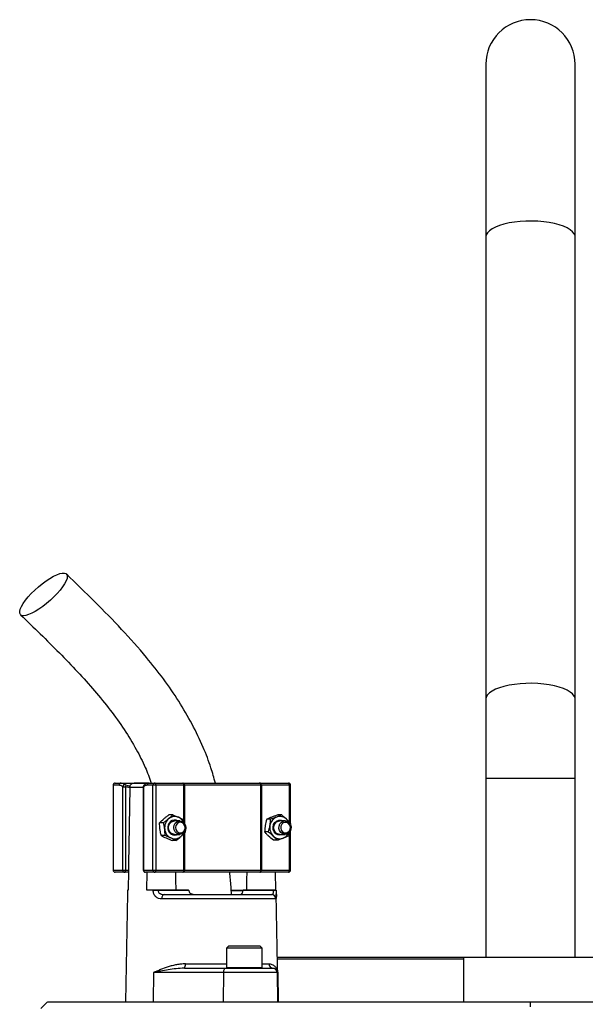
# Model space of a CAD drawing. Header units: millimetres. Extents: x 1172 to 2572, y 602 to 3644.
# Tile 5 of 6: x 1644 to 1897, y 3203 to 3644. Entities that reach past the tile are written whole.
import ezdxf

# ---------------------------------------------------------------- set-up
doc = ezdxf.new("R2010")
doc.units = ezdxf.units.MM

msp = doc.modelspace()

# ---------------------------------------------------------------- linework, layer by layer
at = {"color": 7, "linetype": 'Continuous', "lineweight": 25}
for p, q in [((1852.5, 3624), (1852.5, 3546.67)), ((1892.5, 3546.67), (1892.5, 3624)), ((1852.5, 3546.67), (1852.5, 3339.56)), ((1892.5, 3339.56), (1892.5, 3546.67)), ((1852.5, 3339.56), (1852.5, 3304)), ((1892.5, 3304), (1892.5, 3339.56)), ((1685.49, 3301), (1685.49, 3263)), ((1685.59, 3301), (1685.59, 3263)), ((1688.14, 3301), (1685.59, 3301)), ((1686.49, 3302), (1689.05, 3302)), ((1689.05, 3302), (1701.69, 3302)), ((1689.81, 3263), (1689.81, 3300.3)), ((1689.81, 3300.3), (1691.14, 3300.3)), ((1691.14, 3300.3), (1691.14, 3263)), ((1692.99, 3300.03), (1692.99, 3299.82)), ((1701.47, 3301.99), (1694.9, 3301.99)), ((1699.02, 3300.3), (1699.02, 3263)), ((1699.11, 3300.3), (1699.11, 3263)), ((1703.34, 3301), (1700.78, 3301)), ((1701.69, 3302), (1704.24, 3302)), ((1704.67, 3301), (1703.34, 3301)), ((1703.34, 3263), (1703.34, 3301)), ((1704.24, 3302), (1716.79, 3302)), ((1704.67, 3301), (1704.67, 3263)), ((1717.21, 3301), (1704.67, 3301)), ((1716.79, 3302), (1717.38, 3302)), ((1717.51, 3301), (1717.21, 3301)), ((1717.38, 3302), (1751, 3302)), ((1751.68, 3301), (1717.51, 3301)), ((1751, 3302), (1751.51, 3302)), ((1751.51, 3302), (1764.06, 3302)), ((1751.68, 3263), (1751.68, 3301)), ((1751.94, 3301), (1751.68, 3301)), ((1751.94, 3301), (1751.94, 3263)), ((1764.48, 3301), (1751.94, 3301)), ((1765.06, 3283.92), (1765.06, 3301)), ((1852.5, 3304), (1852.5, 3224)), ((1892.5, 3224), (1892.5, 3304)), ((1712.22, 3287.72), (1710.49, 3287.72)), ((1761.04, 3287.67), (1759.3, 3287.67)), ((1708.09, 3284.18), (1706.35, 3284.18)), ((1715.4, 3285), (1713.03, 3285)), ((1717.07, 3285.54), (1717.38, 3284.01)), ((1756.1, 3285.76), (1754.36, 3285.76)), ((1762.53, 3285), (1760.15, 3285)), ((1765, 3283.9), (1764.94, 3283.34)), ((1708.8, 3278.46), (1707.06, 3278.46)), ((1713.03, 3279), (1715.4, 3279)), ((1755.12, 3280.09), (1753.39, 3280.09)), ((1760.15, 3279), (1762.53, 3279)), ((1764.43, 3279.87), (1764.03, 3278.23)), ((1765.06, 3263), (1765.06, 3280.9)), ((1713.64, 3276.28), (1711.91, 3276.28)), ((1759.09, 3276.32), (1757.35, 3276.32)), ((1685.59, 3263), (1689.81, 3263)), ((1690.72, 3262), (1686.49, 3262)), ((1689.81, 3263), (1691.14, 3263)), ((1692.36, 3262), (1690.72, 3262)), ((1691.14, 3263), (1692.38, 3263)), ((1692.38, 3263), (1692.23, 3254)), ((1699.11, 3263), (1703.34, 3263)), ((1704.24, 3262), (1700.02, 3262)), ((1700.68, 3254), (1700.81, 3262)), ((1703.34, 3263), (1704.67, 3263)), ((1716.79, 3262), (1704.24, 3262)), ((1704.67, 3263), (1717.21, 3263)), ((1717.38, 3262), (1716.79, 3262)), ((1717.21, 3263), (1717.51, 3263)), ((1751, 3262), (1717.38, 3262)), ((1717.51, 3263), (1751.68, 3263)), ((1751.51, 3262), (1751, 3262)), ((1764.06, 3262), (1751.51, 3262)), ((1751.68, 3263), (1751.94, 3263)), ((1751.94, 3263), (1764.48, 3263)), ((1758.19, 3262), (1758.32, 3254)), ((1691.91, 3252.35), (1691.07, 3204)), ((1691.94, 3254), (1691.94, 3253.96)), ((1692.23, 3254), (1691.94, 3254)), ((1703.48, 3254), (1700.68, 3254)), ((1703.48, 3253.96), (1703.48, 3254)), ((1705.64, 3254), (1705.64, 3253.96)), ((1719.35, 3254), (1705.64, 3254)), ((1705.64, 3253.96), (1719.35, 3253.96)), ((1708.36, 3252), (1756.42, 3252)), ((1719.35, 3254), (1719.35, 3253.96)), ((1729.06, 3252.12), (1729.06, 3252)), ((1731.68, 3252), (1731.68, 3252.12)), ((1736.31, 3252), (1736.31, 3252.12)), ((1736.41, 3252.12), (1736.41, 3252)), ((1743.7, 3253.63), (1738.58, 3253.63)), ((1739.03, 3252), (1739.03, 3252.12)), ((1739.7, 3252.12), (1739.7, 3252)), ((1741.21, 3252.12), (1741.21, 3252)), ((1741.88, 3252), (1741.88, 3252.12)), ((1743.75, 3253.96), (1743.75, 3254)), ((1757.46, 3254), (1743.75, 3254)), ((1743.75, 3253.96), (1757.46, 3253.96)), ((1743.94, 3252), (1743.94, 3252.12)), ((1757.46, 3253.96), (1757.46, 3254)), ((1758.61, 3253.96), (1758.61, 3254)), ((1759.49, 3204), (1758.64, 3252.35)), ((1758.4, 3250.03), (1707.29, 3250.03)), ((1737.29, 3229), (1736.29, 3228)), ((1736.29, 3228), (1736.29, 3219.4)), ((1752.29, 3228), (1736.29, 3228)), ((1737.29, 3229), (1751.29, 3229)), ((1752.29, 3228), (1751.29, 3229)), ((1752.29, 3219.4), (1752.29, 3228)), ((1759.14, 3224), (1842.5, 3224)), ((1842.5, 3223), (1759.15, 3223)), ((1842.5, 3224), (1842.5, 3204)), ((1842.5, 3224), (1902.5, 3224)), ((1703.6, 3217.03), (1703.45, 3204)), ((1734.92, 3217.03), (1703.6, 3217.03)), ((1717.46, 3219), (1736.19, 3219)), ((1734.92, 3217.03), (1734.77, 3204)), ((1759, 3217.03), (1734.92, 3217.03)), ((1736.19, 3219), (1757, 3219)), ((1757, 3219), (1757.15, 3219)), ((1759, 3217.03), (1759.22, 3204)), ((1759.26, 3217.03), (1759, 3217.03)), ((1759.26, 3217.03), (1759.49, 3204)), ((1656.13, 3204), (1653.18, 3201.03)), ((1872.51, 3201.7), (1872.51, 3204))]:
    msp.add_line(p, q, dxfattribs=at)
at = {"color": 1, "linetype": 'Continuous', "lineweight": 25}
for p, q in [((1685.59, 3301), (1685.49, 3301)), ((1691.03, 3301.22), (1693.11, 3300.61)), ((1699.02, 3300.03), (1692.99, 3300.03)), ((1699.02, 3300.3), (1699.11, 3300.3)), ((1717.21, 3285.55), (1717.21, 3301)), ((1717.51, 3301), (1717.51, 3283.89)), ((1764.48, 3284.45), (1764.48, 3301)), ((1765.06, 3301), (1764.48, 3301)), ((1892.5, 3304), (1852.5, 3304)), ((1717.21, 3263), (1717.21, 3279.28)), ((1717.51, 3279.56), (1717.51, 3263)), ((1764.48, 3263), (1764.48, 3279.91)), ((1685.49, 3263), (1685.59, 3263)), ((1699.02, 3263), (1699.11, 3263)), ((1764.48, 3263), (1765.06, 3263)), ((1738.56, 3253.96), (1743.9, 3253.96)), ((1717.89, 3220.96), (1736.29, 3220.96)), ((1752.29, 3220.96), (1755.38, 3220.96)), ((1736.29, 3219.4), (1752.29, 3219.4))]:
    msp.add_line(p, q, dxfattribs=at)
at = {"color": 1, "linetype": 'Continuous', "lineweight": 25, "flags": 128}
for points in [[(1892.5, 3546.67), (1892.46, 3547.15), (1892.1, 3548.09), (1891.39, 3549.01), (1890.35, 3549.88), (1888.99, 3550.7), (1887.33, 3551.44), (1885.41, 3552.1), (1883.26, 3552.67), (1880.92, 3553.12), (1878.43, 3553.47), (1875.83, 3553.69), (1873.17, 3553.78), (1870.5, 3553.75), (1867.86, 3553.59), (1865.31, 3553.31), (1862.89, 3552.91), (1860.64, 3552.4), (1858.6, 3551.78), (1856.8, 3551.08), (1855.29, 3550.3), (1854.09, 3549.45), (1853.21, 3548.55), (1852.68, 3547.62), (1852.5, 3546.67)], [(1892.5, 3339.56), (1892.46, 3340.03), (1892.1, 3340.98), (1891.39, 3341.89), (1890.35, 3342.77), (1888.99, 3343.58), (1887.33, 3344.33), (1885.41, 3344.99), (1883.26, 3345.55), (1880.92, 3346.01), (1878.43, 3346.35), (1875.83, 3346.57), (1873.17, 3346.67), (1870.5, 3346.64), (1867.86, 3346.48), (1865.31, 3346.2), (1862.89, 3345.8), (1860.64, 3345.29), (1858.6, 3344.67), (1856.8, 3343.97), (1855.29, 3343.18), (1854.09, 3342.34), (1853.21, 3341.44), (1852.68, 3340.51), (1852.5, 3339.56)]]:
    msp.add_lwpolyline(points, dxfattribs=at)
at = {"color": 7, "linetype": 'Continuous', "lineweight": 25, "flags": 128}
for points in [[(1645.36, 3376.94), (1644.54, 3377.06), (1643.98, 3377.43), (1643.68, 3378.04), (1643.66, 3378.86), (1643.92, 3379.88), (1644.44, 3381.07), (1645.22, 3382.41), (1646.23, 3383.85), (1647.46, 3385.36), (1648.86, 3386.9), (1650.4, 3388.42), (1652.04, 3389.9), (1653.75, 3391.29), (1655.46, 3392.56), (1657.15, 3393.67), (1658.76, 3394.6), (1660.26, 3395.31), (1661.6, 3395.8), (1662.76, 3396.05), (1663.69, 3396.05), (1664.38, 3395.8), (1664.81, 3395.31), (1664.97, 3394.6), (1664.86, 3393.67), (1664.46, 3392.56), (1663.81, 3391.29), (1662.91, 3389.9), (1661.79, 3388.42), (1660.47, 3386.9), (1658.99, 3385.36), (1657.4, 3383.85), (1655.72, 3382.41), (1654, 3381.07), (1652.3, 3379.88), (1650.64, 3378.86), (1649.08, 3378.04), (1647.66, 3377.43), (1646.4, 3377.06), (1645.36, 3376.94)], [(1692.99, 3299.82), (1692.42, 3265.61), (1692.38, 3263)], [(1704.67, 3301), (1704.66, 3301.19), (1704.63, 3301.38), (1704.59, 3301.55), (1704.54, 3301.7), (1704.48, 3301.83), (1704.4, 3301.92), (1704.32, 3301.98), (1704.24, 3302)], [(1717.21, 3301), (1717.2, 3301.19), (1717.18, 3301.38), (1717.14, 3301.55), (1717.09, 3301.7), (1717.02, 3301.83), (1716.95, 3301.92), (1716.87, 3301.98), (1716.79, 3302)], [(1751.94, 3301), (1751.93, 3301.19), (1751.9, 3301.38), (1751.86, 3301.55), (1751.81, 3301.7), (1751.75, 3301.83), (1751.67, 3301.92), (1751.6, 3301.98), (1751.51, 3302)], [(1764.48, 3301), (1764.47, 3301.19), (1764.45, 3301.38), (1764.41, 3301.55), (1764.36, 3301.7), (1764.29, 3301.83), (1764.22, 3301.92), (1764.14, 3301.98), (1764.06, 3302)], [(1713.03, 3279), (1712.55, 3279.04), (1711.67, 3279.4), (1710.94, 3280.07), (1710.47, 3280.97), (1710.31, 3282), (1710.47, 3283.02), (1710.94, 3283.92), (1711.67, 3284.59), (1712.55, 3284.95), (1713.03, 3285)], [(1712.68, 3282.12), (1712.88, 3283.13), (1713.39, 3284.01), (1714.13, 3284.65), (1715.03, 3284.97), (1715.98, 3284.93), (1716.85, 3284.53), (1717.55, 3283.83), (1717.99, 3282.91), (1718.12, 3281.88), (1717.91, 3280.86), (1717.41, 3279.98), (1716.66, 3279.34), (1715.76, 3279.02), (1714.82, 3279.06), (1713.95, 3279.46), (1713.25, 3280.16), (1712.81, 3281.08), (1712.68, 3282.12)], [(1713.5, 3282.09), (1713.63, 3281.17), (1714.07, 3280.38), (1714.75, 3279.83), (1715.57, 3279.61), (1716.41, 3279.76), (1717.13, 3280.24), (1717.62, 3281), (1717.82, 3281.9), (1717.69, 3282.82), (1717.25, 3283.62), (1716.56, 3284.16), (1715.74, 3284.38), (1714.91, 3284.24), (1714.19, 3283.75), (1713.69, 3283), (1713.5, 3282.09)], [(1761.69, 3279), (1761.27, 3278.79), (1760.27, 3278.6), (1759.27, 3278.78), (1758.37, 3279.3), (1757.68, 3280.12), (1757.27, 3281.14), (1757.18, 3282.26), (1757.42, 3283.34), (1757.97, 3284.28), (1758.77, 3284.97), (1759.73, 3285.34), (1760.74, 3285.35), (1761.69, 3285)], [(1760.15, 3279), (1759.68, 3279.04), (1758.79, 3279.4), (1758.07, 3280.07), (1757.6, 3280.97), (1757.43, 3282), (1757.6, 3283.02), (1758.07, 3283.92), (1758.79, 3284.59), (1759.68, 3284.95), (1760.15, 3285)], [(1759.82, 3281.69), (1759.89, 3282.73), (1760.28, 3283.68), (1760.93, 3284.43), (1761.78, 3284.88), (1762.72, 3284.99), (1763.64, 3284.73), (1764.42, 3284.15), (1764.97, 3283.3), (1765.23, 3282.3), (1765.16, 3281.26), (1764.78, 3280.31), (1764.12, 3279.56), (1763.27, 3279.11), (1762.33, 3279), (1761.41, 3279.26), (1760.63, 3279.84), (1760.08, 3280.69), (1759.82, 3281.69)], [(1760.63, 3281.75), (1760.88, 3280.86), (1761.42, 3280.15), (1762.17, 3279.71), (1763.01, 3279.62), (1763.81, 3279.9), (1764.46, 3280.49), (1764.86, 3281.31), (1764.94, 3282.24), (1764.69, 3283.13), (1764.15, 3283.85), (1763.41, 3284.28), (1762.57, 3284.37), (1761.76, 3284.1), (1761.11, 3283.5), (1760.71, 3282.68), (1760.63, 3281.75)], [(1690.72, 3262), (1690.8, 3262.02), (1690.88, 3262.07), (1690.95, 3262.16), (1691.02, 3262.29), (1691.07, 3262.44), (1691.11, 3262.61), (1691.13, 3262.8), (1691.14, 3263)], [(1704.24, 3262), (1704.32, 3262.02), (1704.4, 3262.07), (1704.48, 3262.16), (1704.54, 3262.29), (1704.59, 3262.44), (1704.63, 3262.61), (1704.66, 3262.8), (1704.67, 3263)], [(1713.77, 3254), (1713.68, 3258.76), (1713.62, 3262)], [(1716.79, 3262), (1716.87, 3262.02), (1716.95, 3262.07), (1717.02, 3262.16), (1717.09, 3262.29), (1717.14, 3262.44), (1717.18, 3262.61), (1717.2, 3262.8), (1717.21, 3263)], [(1745.38, 3262), (1745.32, 3258.76), (1745.24, 3254)], [(1751.51, 3262), (1751.6, 3262.02), (1751.67, 3262.07), (1751.75, 3262.16), (1751.81, 3262.29), (1751.86, 3262.44), (1751.9, 3262.61), (1751.93, 3262.8), (1751.94, 3263)], [(1764.06, 3262), (1764.14, 3262.02), (1764.22, 3262.07), (1764.29, 3262.16), (1764.36, 3262.29), (1764.41, 3262.44), (1764.45, 3262.61), (1764.47, 3262.8), (1764.48, 3263)], [(1708.36, 3252), (1708.16, 3251.96), (1707.96, 3251.85), (1707.77, 3251.67), (1707.61, 3251.42), (1707.47, 3251.13), (1707.37, 3250.79), (1707.31, 3250.42), (1707.29, 3250.03)], [(1736.19, 3219), (1735.94, 3218.96), (1735.71, 3218.85), (1735.49, 3218.67), (1735.3, 3218.42), (1735.14, 3218.13), (1735.02, 3217.79), (1734.94, 3217.42), (1734.92, 3217.03)]]:
    msp.add_lwpolyline(points, dxfattribs=at)
at = {"color": 7, "linetype": 'Continuous', "lineweight": 25}
for centre, radius, start, end in [((1872.5, 3624), 20, 0, 180), ((1686.49, 3301), 1, 90, 180), ((1686.54, 3301.04), 0.957, 92.9521, 182.6753), ((1689.1, 3301.04), 0.957, 92.9521, 182.6753), ((1690.89, 3300.14), 1.09, 82.4634, 171.7428), ((1690.03, 3300.63), 1.16, 343.119, 30.4631), ((1700.02, 3300.3), 1, 130.9851, 180), ((1701.74, 3301.04), 0.957, 92.9521, 182.6753), ((1704.29, 3301.04), 0.957, 92.9521, 182.6753), ((1715.42, 3301.24), 2.1, 353.2811, 21.0059), ((1750.8, 3301.13), 0.888, 351.2804, 77.1075), ((1764.06, 3301), 1, 0, 90), ((1713.12, 3282.8), 4.2, 65.8532, 131.344), ((1712.83, 3282.32), 4.75, 24.5341, 64.9945), ((1760.63, 3282.21), 4.88, 112.5541, 171.5111), ((1760.25, 3282.78), 4.22, 45.5497, 110.8316), ((1713.84, 3282.02), 5.25, 131.6721, 187.7396), ((1713.12, 3282.23), 3.12, 62.4403, 192.7787), ((1761.01, 3281.98), 5.3, 169.7112, 225.4509), ((1759.78, 3282.2), 4.96, 24.9446, 46.2667), ((1713.55, 3281.83), 4.95, 185.8974, 244.324), ((1713.13, 3281.7), 3.06, 183.0945, 297.9649), ((1713.13, 3281.2), 4.2, 245.8532, 311.344), ((1712.67, 3281.78), 4.94, 310.8682, 335.066), ((1760.25, 3281.22), 4.22, 225.5497, 290.8316), ((1759.99, 3281.64), 4.7, 291.9113, 335.6144), ((1686.49, 3263), 1, 180, 270), ((1686.54, 3262.95), 0.957, 177.3247, 267.0479), ((1690.77, 3262.95), 0.957, 177.3247, 267.0479), ((1700.02, 3263), 1, 180, 270), ((1700.07, 3262.95), 0.957, 177.3247, 267.0479), ((1704.29, 3262.95), 0.957, 177.3247, 267.0479), ((1715.42, 3262.75), 2.1, 338.9941, 6.7189), ((1750.8, 3262.86), 0.888, 282.8925, 8.7196), ((1764.06, 3263), 1, 270, 0), ((1704.56, 3168.55), 85.42, 89.2782, 90.7218), ((1756.41, 3250.01), 1.99, 0.7545, 89.7637), ((1758.03, 3233.95), 20.02, 88.348, 91.652), ((1715.32, 3220.5), 2.61, 324.8587, 10.1607), ((1757.27, 3220.89), 1.89, 177.7132, 266.4652), ((1736.69, 3219.4), 0.4, 180, 270), ((1751.89, 3219.4), 0.4, 270, 0), ((1757, 3217), 2, 0.9994, 89.9994)]:
    msp.add_arc(centre, radius, start, end, dxfattribs=at)
at = {"color": 1, "linetype": 'Continuous', "lineweight": 25}
msp.add_arc((1699.91, 3300.45), 0.817, 133.5963, 190.8042, dxfattribs=at)
at = {"color": 7, "linetype": 'Continuous', "lineweight": 25}
for points, knots in [([(1731.33, 3302), (1730.7, 3304.26), (1729.2, 3309.69), (1725.78, 3318.54), (1720.99, 3328.54), (1714.99, 3338.78), (1708.12, 3348.76), (1699.6, 3359.55), (1689.3, 3371.04), (1677.22, 3383.38), (1668.84, 3391.51), (1664.57, 3395.65)], [0, 0, 0, 0, 0.0589485, 0.1411097, 0.2386574, 0.3398725, 0.44357, 0.5495984, 0.6948046, 0.8445569, 1, 1, 1, 1]), ([(1644.04, 3377.37), (1646.99, 3374.52), (1652.83, 3368.87), (1661.39, 3360.4), (1669.55, 3351.94), (1677.2, 3343.44), (1684.22, 3334.84), (1690.52, 3326.1), (1695.75, 3317.52), (1699.84, 3309.52), (1701.76, 3304.35), (1702.63, 3302)], [0, 0, 0, 0, 0.1296043, 0.2564255, 0.3798681, 0.4994765, 0.6149098, 0.7260738, 0.8332021, 0.9241462, 1, 1, 1, 1]), ([(1689.81, 3300.3), (1689.54, 3300.53), (1689.27, 3300.7), (1688.71, 3300.94), (1688.43, 3301), (1688.14, 3301)], [0, 0, 0, 0, 0.5, 0.5, 1, 1, 1, 1]), ([(1689.05, 3302), (1689.39, 3302), (1689.72, 3301.93), (1690.39, 3301.67), (1690.71, 3301.48), (1691.03, 3301.22)], [0, 0, 0, 0, 0.5, 0.5, 1, 1, 1, 1]), ([(1692.99, 3300.03), (1692.99, 3300.16), (1693.01, 3300.3), (1693.06, 3300.56), (1693.1, 3300.69), (1693.26, 3301.06), (1693.41, 3301.28), (1693.69, 3301.55), (1693.78, 3301.62), (1694, 3301.76), (1694.11, 3301.82), (1694.45, 3301.96), (1694.7, 3302), (1694.94, 3301.99)], [0, 0, 0, 0, 0.125, 0.125, 0.25, 0.25, 0.5, 0.5, 0.625, 0.625, 0.75, 0.75, 1, 1, 1, 1]), ([(1700.78, 3301), (1700.49, 3301), (1700.21, 3300.94), (1699.65, 3300.7), (1699.38, 3300.53), (1699.11, 3300.3)], [0, 0, 0, 0, 0.5, 0.5, 1, 1, 1, 1]), ([(1701.67, 3301.99), (1701.63, 3301.99), (1701.27, 3302.02), (1700.58, 3301.82), (1699.85, 3301.48), (1699.48, 3301.13), (1699.37, 3301.02)], [0, 0, 0, 0, 0.050093, 0.43798, 0.830713, 1, 1, 1, 1]), ([(1708.23, 3285.95), (1708.41, 3286.1), (1708.59, 3286.25), (1708.95, 3286.55), (1709.14, 3286.69), (1709.71, 3287.14), (1710.09, 3287.43), (1710.49, 3287.72)], [0, 0, 0, 0, 0.25, 0.25, 0.5, 0.5, 1, 1, 1, 1]), ([(1714.83, 3286.63), (1715.04, 3286.53), (1715.24, 3286.44), (1715.63, 3286.26), (1715.82, 3286.17), (1716.38, 3285.89), (1716.73, 3285.71), (1717.07, 3285.54)], [0, 0, 0, 0, 0.25, 0.25, 0.5, 0.5, 1, 1, 1, 1]), ([(1756.64, 3286.72), (1756.22, 3286.56), (1755.82, 3286.39), (1755.06, 3286.07), (1754.7, 3285.92), (1754.36, 3285.76)], [0, 0, 0, 0, 0.5, 0.5, 1, 1, 1, 1]), ([(1758.75, 3286.72), (1758.34, 3286.56), (1757.9, 3286.39), (1757, 3286.07), (1756.55, 3285.92), (1756.1, 3285.76)], [0, 0, 0, 0, 0.5, 0.5, 1, 1, 1, 1]), ([(1759.3, 3287.67), (1758.84, 3287.51), (1758.38, 3287.36), (1757.49, 3287.04), (1757.06, 3286.88), (1756.64, 3286.72)], [0, 0, 0, 0, 0.5, 0.5, 1, 1, 1, 1]), ([(1761.04, 3287.67), (1760.69, 3287.51), (1760.33, 3287.36), (1759.57, 3287.04), (1759.17, 3286.88), (1758.75, 3286.72)], [0, 0, 0, 0, 0.5, 0.5, 1, 1, 1, 1]), ([(1763.21, 3285.79), (1763.04, 3285.95), (1762.87, 3286.11), (1762.51, 3286.42), (1762.34, 3286.58), (1761.79, 3287.05), (1761.42, 3287.36), (1761.04, 3287.67)], [0, 0, 0, 0, 0.25, 0.25, 0.5, 0.5, 1, 1, 1, 1]), ([(1706.52, 3281.32), (1706.46, 3281.8), (1706.42, 3282.29), (1706.36, 3283.25), (1706.35, 3283.72), (1706.35, 3284.18)], [0, 0, 0, 0, 0.5, 0.5, 1, 1, 1, 1]), ([(1710.34, 3285.95), (1710.17, 3285.8), (1709.99, 3285.65), (1709.62, 3285.35), (1709.44, 3285.2), (1708.87, 3284.76), (1708.48, 3284.47), (1708.09, 3284.18)], [0, 0, 0, 0, 0.25, 0.25, 0.5, 0.5, 1, 1, 1, 1]), ([(1708.63, 3281.32), (1708.57, 3281.8), (1708.49, 3282.29), (1708.31, 3283.25), (1708.2, 3283.72), (1708.09, 3284.18)], [0, 0, 0, 0, 0.5, 0.5, 1, 1, 1, 1]), ([(1753.68, 3282.93), (1753.64, 3282.69), (1753.61, 3282.44), (1753.54, 3281.97), (1753.51, 3281.73), (1753.44, 3281.02), (1753.41, 3280.55), (1753.39, 3280.09)], [0, 0, 0, 0, 0.25, 0.25, 0.5, 0.5, 1, 1, 1, 1]), ([(1755.8, 3282.93), (1755.84, 3283.17), (1755.88, 3283.41), (1755.94, 3283.89), (1755.97, 3284.13), (1756.04, 3284.83), (1756.07, 3285.3), (1756.1, 3285.76)], [0, 0, 0, 0, 0.25, 0.25, 0.5, 0.5, 1, 1, 1, 1]), ([(1707.06, 3278.46), (1706.95, 3278.92), (1706.84, 3279.4), (1706.66, 3280.35), (1706.58, 3280.83), (1706.52, 3281.32)], [0, 0, 0, 0, 0.5, 0.5, 1, 1, 1, 1]), ([(1708.8, 3278.46), (1708.8, 3278.92), (1708.79, 3279.4), (1708.73, 3280.35), (1708.69, 3280.83), (1708.63, 3281.32)], [0, 0, 0, 0, 0.5, 0.5, 1, 1, 1, 1]), ([(1711.41, 3277.37), (1711.2, 3277.46), (1710.99, 3277.55), (1710.57, 3277.74), (1710.35, 3277.83), (1709.7, 3278.1), (1709.25, 3278.28), (1708.8, 3278.46)], [0, 0, 0, 0, 0.25, 0.25, 0.5, 0.5, 1, 1, 1, 1]), ([(1715.9, 3278.05), (1716.08, 3278.2), (1716.25, 3278.35), (1716.58, 3278.65), (1716.74, 3278.79), (1717.21, 3279.24), (1717.5, 3279.53), (1717.78, 3279.82)], [0, 0, 0, 0, 0.25, 0.25, 0.5, 0.5, 1, 1, 1, 1]), ([(1717.77, 3280.53), (1717.77, 3280.5), (1717.79, 3280.26), (1717.78, 3280.02), (1717.78, 3279.82)], [0, 0, 0, 0, 0.1063667, 1, 1, 1, 1]), ([(1755.18, 3278.21), (1755.01, 3278.37), (1754.85, 3278.53), (1754.53, 3278.85), (1754.38, 3279), (1753.93, 3279.47), (1753.65, 3279.78), (1753.39, 3280.09)], [0, 0, 0, 0, 0.25, 0.25, 0.5, 0.5, 1, 1, 1, 1]), ([(1757.29, 3278.21), (1757.46, 3278.05), (1757.63, 3277.89), (1757.94, 3277.57), (1758.1, 3277.41), (1758.54, 3276.94), (1758.82, 3276.63), (1759.09, 3276.32)], [0, 0, 0, 0, 0.25, 0.25, 0.5, 0.5, 1, 1, 1, 1]), ([(1764.03, 3278.23), (1763.68, 3278.07), (1763.32, 3277.92), (1762.56, 3277.6), (1762.16, 3277.44), (1761.75, 3277.28)], [0, 0, 0, 0, 0.5, 0.5, 1, 1, 1, 1]), ([(1709.3, 3277.37), (1709.5, 3277.27), (1709.71, 3277.18), (1710.14, 3277), (1710.36, 3276.91), (1711.01, 3276.63), (1711.46, 3276.45), (1711.91, 3276.28)], [0, 0, 0, 0, 0.25, 0.25, 0.5, 0.5, 1, 1, 1, 1]), ([(1761.75, 3277.28), (1761.33, 3277.12), (1760.89, 3276.95), (1760, 3276.63), (1759.54, 3276.48), (1759.09, 3276.32)], [0, 0, 0, 0, 0.5, 0.5, 1, 1, 1, 1]), ([(1738.6, 3252), (1738.51, 3253.2), (1738.28, 3256.54), (1737.99, 3259.87), (1737.81, 3262)], [0, 0, 0, 0, 0.360853, 1, 1, 1, 1]), ([(1691.94, 3253.96), (1691.93, 3253.53), (1691.92, 3252.95), (1691.91, 3252.48), (1691.91, 3252.35)], [0, 0, 0, 0, 0.733208, 1, 1, 1, 1]), ([(1703.48, 3254), (1703.63, 3254), (1703.79, 3254), (1704.14, 3254), (1704.33, 3254), (1704.7, 3254), (1704.9, 3254), (1705.28, 3254), (1705.46, 3254), (1705.64, 3254)], [0, 0, 0, 0, 0.25, 0.25, 0.5, 0.5, 0.75, 0.75, 1, 1, 1, 1]), ([(1707.29, 3250.03), (1706.8, 3250.03), (1706.33, 3250.11), (1705.66, 3250.36), (1705.44, 3250.46), (1705.04, 3250.71), (1704.85, 3250.86), (1704.58, 3251.12), (1704.49, 3251.21), (1704.33, 3251.4), (1704.25, 3251.5), (1704.03, 3251.82), (1703.91, 3252.05), (1703.7, 3252.56), (1703.62, 3252.83), (1703.51, 3253.38), (1703.48, 3253.67), (1703.48, 3253.96)], [0, 0, 0, 0, 0.25, 0.25, 0.375, 0.375, 0.5, 0.5, 0.5625, 0.5625, 0.625, 0.625, 0.75, 0.75, 0.875, 0.875, 1, 1, 1, 1]), ([(1705.64, 3253.96), (1705.63, 3253.8), (1705.66, 3253.64), (1705.75, 3253.33), (1705.82, 3253.18), (1705.99, 3252.92), (1706.09, 3252.8), (1706.32, 3252.59), (1706.44, 3252.5), (1706.71, 3252.34), (1706.85, 3252.28), (1707.13, 3252.17), (1707.28, 3252.13), (1707.74, 3252.03), (1708.05, 3252), (1708.36, 3252)], [0, 0, 0, 0, 0.125, 0.125, 0.25, 0.25, 0.375, 0.375, 0.5, 0.5, 0.625, 0.625, 0.75, 0.75, 1, 1, 1, 1]), ([(1719.44, 3253.63), (1719.48, 3253.47), (1719.55, 3253.32), (1719.73, 3253.05), (1719.83, 3252.93), (1720.18, 3252.61), (1720.46, 3252.44), (1721.04, 3252.2), (1721.35, 3252.12), (1721.97, 3252.02), (1722.29, 3252), (1722.61, 3252)], [0, 0, 0, 0, 0.125, 0.125, 0.25, 0.25, 0.5, 0.5, 0.75, 0.75, 1, 1, 1, 1]), ([(1742.17, 3252), (1742.35, 3252), (1742.51, 3252.02), (1742.82, 3252.12), (1742.97, 3252.2), (1743.17, 3252.38), (1743.24, 3252.45), (1743.36, 3252.62), (1743.42, 3252.71), (1743.52, 3252.93), (1743.56, 3253.05), (1743.63, 3253.32), (1743.66, 3253.47), (1743.68, 3253.63)], [0, 0, 0, 0, 0.25, 0.25, 0.5, 0.5, 0.625, 0.625, 0.75, 0.75, 0.875, 0.875, 1, 1, 1, 1]), ([(1756.42, 3252), (1756.57, 3252), (1756.7, 3252.03), (1756.96, 3252.16), (1757.07, 3252.27), (1757.21, 3252.5), (1757.26, 3252.59), (1757.33, 3252.8), (1757.37, 3252.92), (1757.42, 3253.18), (1757.44, 3253.33), (1757.46, 3253.64), (1757.46, 3253.8), (1757.46, 3253.96)], [0, 0, 0, 0, 0.25, 0.25, 0.5, 0.5, 0.625, 0.625, 0.75, 0.75, 0.875, 0.875, 1, 1, 1, 1]), ([(1757.46, 3254), (1757.63, 3254), (1757.79, 3254), (1758.08, 3254), (1758.2, 3254), (1758.41, 3254), (1758.48, 3254), (1758.59, 3254), (1758.61, 3254), (1758.61, 3254)], [0, 0, 0, 0, 0.25, 0.25, 0.5, 0.5, 0.75, 0.75, 1, 1, 1, 1]), ([(1758.61, 3253.96), (1758.62, 3253.53), (1758.63, 3252.95), (1758.64, 3252.48), (1758.64, 3252.35)], [0, 0, 0, 0, 0.733208, 1, 1, 1, 1]), ([(1717.89, 3220.96), (1717.21, 3220.96), (1716.54, 3220.92), (1715.22, 3220.78), (1714.58, 3220.68), (1713.3, 3220.44), (1712.67, 3220.3), (1711.42, 3219.98), (1710.81, 3219.8), (1709.02, 3219.24), (1707.87, 3218.83), (1706.22, 3218.17), (1705.68, 3217.95), (1704.89, 3217.61), (1704.63, 3217.49), (1704.24, 3217.32), (1704.11, 3217.26), (1703.85, 3217.15), (1703.73, 3217.09), (1703.6, 3217.03)], [0, 0, 0, 0, 0.125, 0.125, 0.25, 0.25, 0.375, 0.375, 0.5, 0.5, 0.75, 0.75, 0.875, 0.875, 0.9375, 0.9375, 0.96875, 0.96875, 1, 1, 1, 1]), ([(1755.38, 3220.96), (1755.7, 3220.96), (1756, 3220.92), (1756.56, 3220.78), (1756.82, 3220.68), (1757.54, 3220.31), (1757.93, 3219.99), (1758.41, 3219.43), (1758.56, 3219.23), (1758.8, 3218.82), (1758.9, 3218.61), (1759.07, 3218.17), (1759.13, 3217.95), (1759.2, 3217.61), (1759.22, 3217.49), (1759.25, 3217.26), (1759.25, 3217.15), (1759.26, 3217.03)], [0, 0, 0, 0, 0.125, 0.125, 0.25, 0.25, 0.5, 0.5, 0.625, 0.625, 0.75, 0.75, 0.875, 0.875, 0.9375, 0.9375, 1, 1, 1, 1]), ([(1717.46, 3219), (1716.2, 3219), (1714.97, 3218.91), (1712.57, 3218.67), (1711.38, 3218.5), (1709.08, 3218.13), (1707.95, 3217.92), (1706.29, 3217.6), (1705.74, 3217.48), (1704.66, 3217.26), (1704.13, 3217.15), (1703.6, 3217.03)], [0, 0, 0, 0, 0.25, 0.25, 0.5, 0.5, 0.75, 0.75, 0.875, 0.875, 1, 1, 1, 1]), ([(1757.15, 3219), (1757.33, 3219), (1757.49, 3218.97), (1757.8, 3218.9), (1757.94, 3218.85), (1758.32, 3218.67), (1758.54, 3218.5), (1758.88, 3218.13), (1759.01, 3217.92), (1759.19, 3217.49), (1759.25, 3217.26), (1759.26, 3217.03)], [0, 0, 0, 0, 0.125, 0.125, 0.25, 0.25, 0.5, 0.5, 0.75, 0.75, 1, 1, 1, 1]), ([(1656.23, 3204), (1656.68, 3204), (1657.73, 3204), (1660.72, 3204), (1664.93, 3204), (1670.28, 3204), (1676.71, 3204), (1684.22, 3204), (1692.76, 3204), (1702.31, 3204), (1712.78, 3204), (1724.15, 3204), (1736.36, 3204), (1749.33, 3204), (1763.03, 3204), (1777.38, 3204), (1792.33, 3204), (1807.78, 3204), (1823.61, 3204), (1839.73, 3204), (1856.05, 3204), (1867.02, 3204), (1872.51, 3204)], [0, 0, 0, 0, 0.03957, 0.090194, 0.140741, 0.191238, 0.241597, 0.292354, 0.343063, 0.393645, 0.444358, 0.494838, 0.545352, 0.59597, 0.646365, 0.696815, 0.747562, 0.798216, 0.848714, 0.899232, 0.949564, 1, 1, 1, 1]), ([(1872.51, 3204), (1878, 3204), (1888.97, 3204), (1905.29, 3204), (1921.41, 3204), (1937.24, 3204), (1952.69, 3204), (1967.64, 3204), (1981.99, 3204), (1995.69, 3204), (2008.66, 3204), (2020.87, 3204), (2032.24, 3204), (2042.71, 3204), (2052.26, 3204), (2060.8, 3204), (2068.31, 3204), (2074.74, 3204), (2080.08, 3204), (2084.32, 3204), (2087.44, 3204), (2089.43, 3204), (2090.19, 3204), (2090.1, 3204), (2089.35, 3204), (2089.14, 3204)], [0, 0, 0, 0, 0.044564, 0.089036, 0.133674, 0.178292, 0.223049, 0.26789, 0.312465, 0.356993, 0.40172, 0.446352, 0.490955, 0.535766, 0.580458, 0.625264, 0.670114, 0.714609, 0.759227, 0.803892, 0.84862, 0.893254, 0.938011, 0.982614, 1, 1, 1, 1])]:
    msp.add_open_spline(points, degree=3, knots=knots, dxfattribs=at)
for points in [[(1692.99, 3299.82), (1692.38, 3300), (1691.76, 3300.16), (1691.14, 3300.3)], [(1712.22, 3287.72), (1711.66, 3287.14), (1711.05, 3286.55), (1710.34, 3285.95)], [(1712.22, 3287.72), (1713.13, 3287.36), (1714.01, 3287), (1714.83, 3286.63)], [(1706.35, 3284.18), (1706.91, 3284.76), (1707.53, 3285.34), (1708.23, 3285.95)], [(1754.36, 3285.76), (1754.09, 3284.84), (1753.85, 3283.89), (1753.68, 3282.93)], [(1755.12, 3280.09), (1755.4, 3281.02), (1755.63, 3281.96), (1755.8, 3282.93)], [(1765, 3283.9), (1764.47, 3284.52), (1763.88, 3285.14), (1763.21, 3285.79)], [(1707.06, 3278.46), (1707.74, 3278.1), (1708.47, 3277.74), (1709.3, 3277.37)], [(1713.64, 3276.28), (1714.44, 3276.86), (1715.2, 3277.44), (1715.9, 3278.05)], [(1755.12, 3280.09), (1755.89, 3279.47), (1756.62, 3278.85), (1757.29, 3278.21)], [(1757.35, 3276.32), (1756.59, 3276.94), (1755.86, 3277.57), (1755.18, 3278.21)], [(1713.64, 3276.28), (1712.97, 3276.63), (1712.24, 3277), (1711.41, 3277.37)], [(1719.35, 3253.96), (1719.35, 3253.84), (1719.39, 3253.73), (1719.44, 3253.63)], [(1743.75, 3253.96), (1743.74, 3253.84), (1743.72, 3253.73), (1743.68, 3253.63)]]:
    msp.add_open_spline(points, degree=3, dxfattribs=at)
at = {"color": 1, "linetype": 'Continuous', "lineweight": 25}
msp.add_open_spline([(1758.64, 3252.35), (1758.65, 3252.11), (1758.66, 3251.48), (1758.65, 3250.74), (1758.58, 3250.14), (1758.46, 3250.07), (1758.4, 3250.03)], degree=3, knots=[0, 0, 0, 0, 0.156853, 0.412559, 0.693103, 1, 1, 1, 1], dxfattribs=at)

doc.saveas('drawing.dxf')
